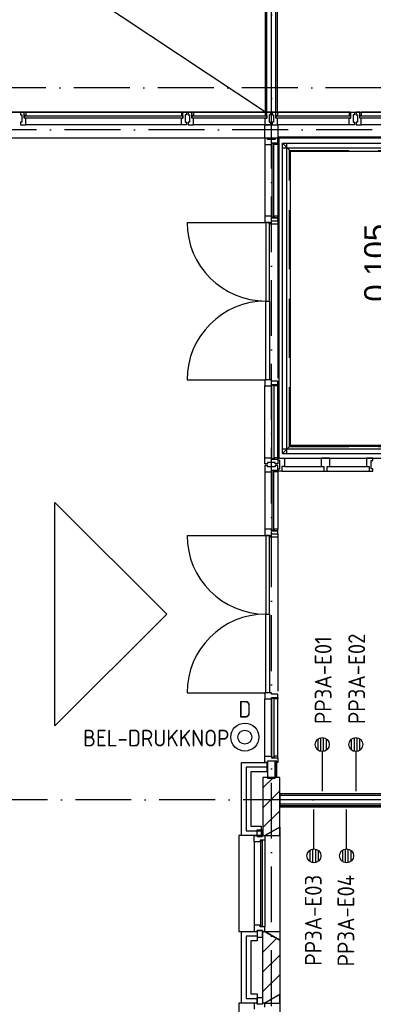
# Model space of a CAD drawing. Header units: millimetres. Extents: x 90707 to 450385, y -1262 to 949019.
# Tile 8 of 60: x 121047 to 124840, y 32210 to 42791. Entities that reach past the tile are written whole.
import ezdxf
from ezdxf.enums import TextEntityAlignment as Align

# ---------------------------------------------------------------- set-up
doc = ezdxf.new("R2010")
doc.units = ezdxf.units.MM
doc.header["$LTSCALE"] = 100
doc.linetypes.add('DASHDOT', pattern=[9, 6, -1.5, 0, -1.5])
doc.linetypes.add('HIDDEN', pattern=[9.525, 6.35, -3.175])
doc.layers.get('0').update_dxf_attribs({"linetype": 'CONTINUOUS'})
for name, color, linetype in [('AL$1----_ALGEMEEN', 7, 'CONTINUOUS'), ('AL$1----_MAATVOERING', 7, 'CONTINUOUS'), ('AL$7----_STRAMIEN', 1, 'DASHDOT'), ('AL$8----_HULPLIJNEN', 2, 'CONTINUOUS'), ('AL21----_BUITENWAND', 4, 'CONTINUOUS'), ('AL21K---_ISOLATIE', 1, 'CONTINUOUS'), ('AL22----_BINNENWAND', 7, 'CONTINUOUS'), ('AL24----_TRAPPEN', 7, 'CONTINUOUS'), ('AL28----_KONSTRUKTIE', 3, 'CONTINUOUS'), ('AL29----_BOVENBOUW', 7, 'CONTINUOUS'), ('AL31----_BUITENKOZ', 7, 'CONTINUOUS'), ('AL31----_DRAAIRICHTING', 1, 'CONTINUOUS'), ('AL32----_BINNENKOZ', 7, 'CONTINUOUS'), ('ALL-----_REFLIJNEN', 8, 'CONTINUOUS'), ('ALXAB---_PREFABBETON', 1, 'CONTINUOUS'), ('ALXOU---_GLAS', 7, 'CONTINUOUS'), ('BOUW', 8, 'CONTINUOUS'), ('EB6411--_ATTRIB', 2, 'CONTINUOUS'), ('EB6441--_ATTRIB', 2, 'CONTINUOUS'), ('EL6411--_DEURBEL', 3, 'CONTINUOUS'), ('EL6441--_DATACOM', 3, 'CONTINUOUS'), ('HEKWERKEN', 1, 'CONTINUOUS'), ('VOLGNUMMER', 7, 'CONTINUOUS')]:
    doc.layers.add(name, color=color, linetype=linetype)
doc.styles.add('1_8', font='ISO', dxfattribs={"height": 1.8})
doc.styles.add('BURO-025', font='BUROFONT.shx', dxfattribs={"height": 250})
doc.styles.get("Standard").update_dxf_attribs({"font": 'iso.shx'})

# ---------------------------------------------------------------- blocks, each defined once
blk = doc.blocks.new('ES4X2')
for p, q in [((-0.45, 1.4), (-0.45, 2.6)), ((-0.15, 1.27), (-0.15, 2.73)), ((0.15, 1.27), (0.15, 2.73)), ((0.45, 1.4), (0.45, 2.6)), ((0, 1.25), (0, -3))]:
    blk.add_line(p, q)
blk.add_circle((0, 2), 0.75)
at = {"style": '1_8', "flags": 8}
for tag, p in [('NUMMER', (1.25, 3.5)), ('CODE', (-1.25, 3.5))]:
    blk.add_attdef(tag, text='', height=1.8, rotation=90, dxfattribs=at).set_placement(p, align=Align.MIDDLE_LEFT)
blk.add_attdef('M_CODE', text='', height=1.8, dxfattribs=at).set_placement((0, 0), align=Align.MIDDLE_CENTER)
blk = doc.blocks.new('ES111410')
for radius in [1.5, 0.75]:
    blk.add_circle((0, 0), radius)
at = {"style": '1_8', "flags": 8}
for tag, p in [('NUMMER', (0, 5.5)), ('CODE', (0, 3))]:
    blk.add_attdef(tag, text='', height=1.8, dxfattribs=at).set_placement(p, align=Align.MIDDLE)
blk.add_attdef('M_CODE', text='', height=1.8, dxfattribs=at).set_placement((0, 0), align=Align.MIDDLE_CENTER)
blk = doc.blocks.new('A$Cca306792')
at = {"layer": 'AL$1----_ALGEMEEN', "color": 8}
for p, q in [((32566, 43059), (15105, 54657)), ((32566, 54657), (32566, 43059)), ((32566, 43059), (15105, 43063))]:
    blk.add_line(p, q, dxfattribs=at)
at = {"layer": 'AL$1----_MAATVOERING', "color": 8}
for p, q in [((39508, 42790), (32708, 42790)), ((32708, 42790), (32708, 39340)), ((32708, 39340), (39508, 39340))]:
    blk.add_line(p, q, dxfattribs=at)
at = {"layer": 'AL$7----_STRAMIEN', "color": 1}
for points in [[(32628, 5550), (32628, 78659)], [(135522, 43320), (3452, 43320)], [(146222, 42870), (2867, 42870)], [(101068, 35670), (52728, 35670), (28083, 35670)]]:
    blk.add_lwpolyline(points, dxfattribs=at)
at = {"layer": 'AL$8----_HULPLIJNEN', "color": 8}
for p, q in [((28917, 43060), (66118, 43060)), ((32718, 35595), (39980, 35595)), ((32718, 35377), (32558, 35285)), ((32718, 35285), (32718, 35377)), ((32558, 35285), (32718, 35285)), ((32558, 34255), (32718, 34255)), ((32718, 34162), (32558, 34255)), ((32718, 34255), (32718, 34162)), ((32718, 33577), (32558, 33485)), ((32718, 33485), (32718, 33577)), ((32558, 33485), (32718, 33485))]:
    blk.add_line(p, q, dxfattribs=at)
at = {"layer": 'AL21----_BUITENWAND', "color": 8}
for p, q in [((35328, 42780), (6888, 42780)), ((32308, 35285), (32308, 36070)), ((32308, 36070), (32578, 36070)), ((32578, 36070), (32578, 35970)), ((32578, 35970), (32408, 35970)), ((32408, 35970), (32408, 35385)), ((32408, 35385), (32518, 35385)), ((32518, 35385), (32518, 35285)), ((32518, 35285), (32308, 35285)), ((32308, 33485), (32308, 34255)), ((32308, 34255), (32477, 34255)), ((32477, 34255), (32477, 34155)), ((32477, 34155), (32408, 34155)), ((32408, 34155), (32408, 33585)), ((32408, 33585), (32477, 33585)), ((32477, 33585), (32477, 33485)), ((32477, 33485), (32308, 33485))]:
    blk.add_line(p, q, dxfattribs=at)
at = {"layer": 'AL21K---_ISOLATIE', "color": 8, "linetype": 'Continuous'}
blk.add_line((32538, 33585), (32538, 34155), dxfattribs=at)
at = {"layer": 'AL22----_BINNENWAND', "color": 8}
for p, q in [((32566, 43059), (32566, 52119)), ((32691, 52119), (32691, 43059)), ((32691, 43059), (32566, 43059)), ((39678, 35732), (32718, 35732)), ((32718, 35732), (32718, 35607)), ((32718, 35607), (39678, 35607))]:
    blk.add_line(p, q, dxfattribs=at)
at = {"layer": 'AL22----_BINNENWAND', "color": 8, "linetype": 'Continuous'}
for p, q in [((32581, 43059), (32581, 52119)), ((32676, 43059), (32676, 52119)), ((39678, 35717), (32718, 35717)), ((39678, 35622), (32718, 35622))]:
    blk.add_line(p, q, dxfattribs=at)
at = {"layer": 'AL24----_TRAPPEN', "color": 8}
for p, q in [((32747, 42724), (37068, 42724)), ((32832, 42639), (32747, 42724)), ((32747, 42676), (37068, 42676)), ((32832, 42639), (37068, 42639)), ((32832, 39477), (35812, 39477)), ((32747, 39440), (35800, 39440)), ((32747, 39392), (35783, 39392))]:
    blk.add_line(p, q, dxfattribs=at)
at = {"layer": 'AL24----_TRAPPEN', "color": 8, "linetype": 'HIDDEN'}
for p, q in [((32823, 39467), (32823, 42648)), ((32823, 42648), (37068, 42648)), ((32823, 39467), (35743, 39467))]:
    blk.add_line(p, q, dxfattribs=at)
at = {"layer": 'AL28----_KONSTRUKTIE', "color": 8, "linetype": 'Continuous'}
for p, q in [((32718, 35910), (32538, 35910)), ((32538, 35910), (32538, 35285)), ((32718, 35377), (32718, 35910)), ((32558, 35285), (32718, 35377)), ((32538, 35285), (32558, 35285))]:
    blk.add_line(p, q, dxfattribs=at)
at = {"layer": 'AL28----_KONSTRUKTIE', "color": 8}
for p, q in [((32538, 34255), (32558, 34255)), ((32538, 33485), (32538, 34255)), ((32558, 34255), (32718, 34162)), ((32718, 34162), (32718, 33577)), ((32718, 33577), (32558, 33485)), ((32558, 33485), (32538, 33485))]:
    blk.add_line(p, q, dxfattribs=at)
at = {"layer": 'AL29----_BOVENBOUW', "color": 8}
for p, q in [((32747, 39392), (32747, 42724)), ((32795, 39392), (32795, 42724)), ((32832, 39477), (32832, 42639)), ((32832, 42639), (34428, 42639)), ((32747, 39392), (32832, 39477)), ((34428, 39477), (32832, 39477))]:
    blk.add_line(p, q, dxfattribs=at)
at = {"layer": 'AL31----_BUITENKOZ', "color": 8, "linetype": 'Continuous'}
for p, q in [((29976, 43060), (29937, 43060)), ((29937, 43060), (29937, 43054)), ((29937, 43054), (29937, 43040)), ((29937, 43040), (29937, 43040)), ((29937, 43040), (29937, 43030)), ((29937, 43030), (29951, 43030)), ((29951, 43030), (29951, 42950)), ((29976, 42993), (29976, 43060)), ((29976, 43023), (29976, 43055)), ((29976, 43055), (29981, 43055)), ((29993, 43023), (29976, 43023)), ((29993, 42993), (29976, 42993)), ((29981, 43055), (29981, 43060)), ((29981, 43060), (29993, 43060)), ((29993, 43060), (29993, 43023)), ((29993, 42940), (29993, 42993)), ((31675, 43060), (31663, 43060)), ((31663, 43060), (31663, 43023)), ((31663, 43023), (31680, 43023)), ((31663, 42940), (31663, 42993)), ((31663, 42993), (31680, 42993)), ((31675, 43055), (31675, 43060)), ((31680, 43055), (31675, 43055)), ((31680, 43060), (31719, 43060)), ((31680, 42993), (31680, 43060)), ((31680, 43023), (31680, 43055)), ((31719, 43030), (31705, 43030)), ((31705, 43030), (31705, 42950)), ((31719, 43060), (31719, 43054)), ((31719, 43054), (31719, 43040)), ((31719, 43040), (31719, 43040)), ((31719, 43040), (31719, 43030)), ((31776, 43060), (31737, 43060)), ((31737, 43060), (31737, 43054)), ((31737, 43054), (31737, 43040)), ((31737, 43040), (31737, 43040)), ((31737, 43040), (31737, 43030)), ((31737, 43030), (31751, 43030)), ((31751, 43030), (31751, 42950)), ((31776, 42993), (31776, 43060)), ((31776, 43023), (31776, 43055)), ((31776, 43055), (31781, 43055)), ((31793, 43023), (31776, 43023)), ((31793, 42993), (31776, 42993)), ((31781, 43055), (31781, 43060)), ((31781, 43060), (31793, 43060)), ((31793, 43060), (31793, 43023)), ((31793, 42940), (31793, 42993)), ((32575, 43060), (32563, 43060)), ((32563, 43060), (32563, 43023)), ((32563, 43023), (32580, 43023)), ((32563, 42940), (32563, 42993)), ((32563, 42993), (32580, 42993)), ((32575, 43055), (32575, 43060)), ((32580, 43055), (32575, 43055)), ((32580, 43060), (32619, 43060)), ((32580, 42993), (32580, 43060)), ((32580, 43023), (32580, 43055)), ((32619, 43030), (32605, 43030)), ((32605, 43030), (32605, 42950)), ((32619, 43060), (32619, 43054)), ((32619, 43054), (32619, 43040)), ((32619, 43040), (32619, 43040)), ((32619, 43040), (32619, 43030)), ((32676, 43060), (32637, 43060)), ((32637, 43060), (32637, 43054)), ((32637, 43054), (32637, 43040)), ((32637, 43040), (32637, 43040)), ((32637, 43040), (32637, 43030)), ((32637, 43030), (32651, 43030)), ((32651, 43030), (32651, 42950)), ((32676, 42993), (32676, 43060)), ((32676, 43023), (32676, 43055)), ((32676, 43055), (32681, 43055)), ((32693, 43023), (32676, 43023)), ((32693, 42993), (32676, 42993)), ((32681, 43055), (32681, 43060)), ((32681, 43060), (32693, 43060)), ((32693, 43060), (32693, 43023)), ((32693, 42940), (32693, 42993)), ((33475, 43060), (33463, 43060)), ((33463, 43060), (33463, 43023)), ((33463, 43023), (33480, 43023)), ((33463, 42940), (33463, 42993)), ((33463, 42993), (33480, 42993)), ((33475, 43055), (33475, 43060)), ((33480, 43055), (33475, 43055)), ((33480, 43060), (33519, 43060)), ((33480, 42993), (33480, 43060)), ((33480, 43023), (33480, 43055)), ((33519, 43030), (33505, 43030)), ((33505, 43030), (33505, 42950)), ((33519, 43060), (33519, 43054)), ((33519, 43054), (33519, 43040)), ((33519, 43040), (33519, 43040)), ((33519, 43040), (33519, 43030)), ((33576, 43060), (33537, 43060)), ((33537, 43060), (33537, 43054)), ((33537, 43054), (33537, 43040)), ((33537, 43040), (33537, 43040)), ((33537, 43040), (33537, 43030)), ((33537, 43030), (33551, 43030)), ((33551, 43030), (33551, 42950)), ((33576, 42993), (33576, 43060)), ((33576, 43023), (33576, 43055)), ((33576, 43055), (33581, 43055)), ((33593, 43023), (33576, 43023)), ((33593, 42993), (33576, 42993)), ((33581, 43055), (33581, 43060)), ((33581, 43060), (33593, 43060)), ((33593, 43060), (33593, 43023)), ((33593, 42940), (33593, 42993)), ((29951, 42950), (29937, 42950)), ((29937, 42950), (29937, 42941)), ((29937, 42941), (29937, 42941)), ((29937, 42941), (29937, 42927)), ((29937, 42927), (29937, 42921)), ((29937, 42921), (29956, 42921)), ((29956, 42921), (29993, 42921)), ((29993, 42932), (29993, 42940)), ((29993, 42928), (29993, 42932)), ((29993, 42921), (29993, 42928)), ((31663, 42932), (31663, 42940)), ((31663, 42928), (31663, 42932)), ((31663, 42921), (31663, 42928)), ((31700, 42921), (31663, 42921)), ((31719, 42921), (31700, 42921)), ((31705, 42950), (31719, 42950)), ((31719, 42950), (31719, 42940)), ((31719, 42940), (31719, 42940)), ((31719, 42940), (31719, 42927)), ((31719, 42927), (31719, 42921)), ((31751, 42950), (31737, 42950)), ((31737, 42950), (31737, 42941)), ((31737, 42941), (31737, 42941)), ((31737, 42941), (31737, 42927)), ((31737, 42927), (31737, 42921)), ((31737, 42921), (31756, 42921)), ((31756, 42921), (31793, 42921)), ((31793, 42932), (31793, 42940)), ((31793, 42928), (31793, 42932)), ((31793, 42921), (31793, 42928)), ((32563, 42932), (32563, 42940)), ((32563, 42928), (32563, 42932)), ((32563, 42921), (32563, 42928)), ((32600, 42921), (32563, 42921)), ((32619, 42921), (32600, 42921)), ((32605, 42950), (32619, 42950)), ((32619, 42950), (32619, 42941)), ((32619, 42941), (32619, 42941)), ((32619, 42941), (32619, 42927)), ((32619, 42927), (32619, 42921)), ((32651, 42950), (32637, 42950)), ((32637, 42950), (32637, 42941)), ((32637, 42941), (32637, 42941)), ((32637, 42941), (32637, 42927)), ((32637, 42927), (32637, 42921)), ((32637, 42921), (32656, 42921)), ((32656, 42921), (32693, 42921)), ((32693, 42932), (32693, 42940)), ((32693, 42928), (32693, 42932)), ((32693, 42921), (32693, 42928)), ((33463, 42932), (33463, 42940)), ((33463, 42928), (33463, 42932)), ((33463, 42921), (33463, 42928)), ((33500, 42921), (33463, 42921)), ((33519, 42921), (33500, 42921)), ((33505, 42950), (33519, 42950)), ((33519, 42950), (33519, 42941)), ((33519, 42941), (33519, 42941)), ((33519, 42941), (33519, 42927)), ((33519, 42927), (33519, 42921)), ((33551, 42950), (33537, 42950)), ((33537, 42950), (33537, 42941)), ((33537, 42941), (33537, 42941)), ((33537, 42941), (33537, 42927)), ((33537, 42927), (33537, 42921)), ((33537, 42921), (33556, 42921)), ((33556, 42921), (33593, 42921)), ((33593, 42932), (33593, 42940)), ((33593, 42928), (33593, 42932)), ((33593, 42921), (33593, 42928)), ((32444, 35218), (32444, 35285)), ((32444, 35285), (32477, 35285)), ((32477, 35285), (32477, 35275)), ((32477, 35275), (32533, 35275)), ((32558, 35235), (32507, 35235)), ((32507, 35235), (32507, 35218)), ((32533, 35275), (32533, 35285)), ((32533, 35285), (32533, 35285)), ((32533, 35285), (32558, 35285)), ((32558, 35285), (32558, 35235)), ((32558, 35235), (32558, 35235)), ((32507, 35218), (32444, 35218)), ((32444, 35218), (32444, 35218)), ((32444, 35218), (32444, 35218)), ((32444, 35218), (32444, 35218)), ((32444, 35218), (32444, 35218)), ((32532, 35230), (32511, 35230)), ((32511, 35230), (32511, 34310)), ((32532, 34310), (32532, 35230)), ((32507, 34322), (32444, 34322)), ((32444, 34322), (32444, 34322)), ((32444, 34322), (32444, 34322)), ((32444, 34322), (32444, 34322)), ((32444, 34322), (32444, 34322)), ((32444, 34322), (32444, 34255)), ((32507, 34305), (32507, 34322)), ((32558, 34305), (32507, 34305)), ((32511, 34310), (32532, 34310)), ((32558, 34305), (32558, 34305)), ((32558, 34255), (32558, 34305)), ((32444, 34255), (32477, 34255)), ((32477, 34255), (32477, 34265)), ((32477, 34265), (32533, 34265)), ((32533, 34265), (32533, 34255)), ((32533, 34255), (32533, 34255)), ((32533, 34255), (32558, 34255))]:
    blk.add_line(p, q, dxfattribs=at)
at = {"layer": 'AL31----_BUITENKOZ', "color": 8}
for p, q in [((31663, 43060), (29993, 43060)), ((32563, 43060), (31793, 43060)), ((33463, 43060), (32693, 43060)), ((35263, 43060), (33593, 43060)), ((31663, 42921), (29993, 42921)), ((32563, 42921), (31793, 42921)), ((32558, 42780), (32558, 42921)), ((32558, 42921), (32697, 42921)), ((33463, 42921), (32693, 42921)), ((32697, 42921), (32697, 42780)), ((35263, 42921), (33593, 42921)), ((32588, 42780), (32558, 42780)), ((32558, 42780), (32558, 42713)), ((32697, 42780), (32558, 42780)), ((32588, 42766), (32588, 42780)), ((32668, 42766), (32588, 42766)), ((32697, 42780), (32668, 42780)), ((32668, 42780), (32668, 42766)), ((32697, 42730), (32697, 42780)), ((32558, 42713), (32558, 41941)), ((32558, 42713), (32630, 42713)), ((32630, 42713), (32630, 42730)), ((32630, 42730), (32659, 42730)), ((32630, 42713), (32630, 42730)), ((32630, 42730), (32697, 42730)), ((32634, 42713), (32630, 42713)), ((32655, 42726), (32634, 42726)), ((32634, 42726), (32634, 42713)), ((32655, 42713), (32655, 42726)), ((32659, 42713), (32655, 42713)), ((32659, 42730), (32659, 42713)), ((32659, 42730), (32697, 42730)), ((32659, 42713), (32659, 42730)), ((32697, 42713), (32659, 42713)), ((32697, 42730), (32697, 42713)), ((32697, 42713), (32697, 41941)), ((32588, 41941), (32558, 41941)), ((32558, 41941), (32558, 41874)), ((32630, 41941), (32588, 41941)), ((32634, 41941), (32630, 41941)), ((32630, 41941), (32630, 41924)), ((32630, 41924), (32630, 41941)), ((32630, 41924), (32659, 41924)), ((32659, 41924), (32630, 41924)), ((32634, 41928), (32634, 41941)), ((32655, 41928), (32634, 41928)), ((32659, 41941), (32655, 41941)), ((32655, 41941), (32655, 41928)), ((32659, 41924), (32659, 41941)), ((32697, 41941), (32659, 41941)), ((32659, 41941), (32659, 41924)), ((32659, 41924), (32697, 41924)), ((32697, 41924), (32659, 41924)), ((32697, 41924), (32697, 41941)), ((32697, 41891), (32697, 41924)), ((32558, 41874), (32630, 41874)), ((32609, 41874), (32569, 41874)), ((32569, 41874), (32569, 41029)), ((32609, 41857), (32609, 41874)), ((32609, 41874), (32630, 41874)), ((32609, 41029), (32609, 41874)), ((32697, 41857), (32609, 41857)), ((32630, 41874), (32630, 41891)), ((32630, 41891), (32697, 41891)), ((32630, 41874), (32630, 41891)), ((32630, 41891), (32697, 41891)), ((32697, 41891), (32697, 41857)), ((32697, 41857), (32697, 40201)), ((32569, 40184), (32569, 41029)), ((32569, 41029), (32609, 41029)), ((32569, 41029), (32609, 41029)), ((32609, 41029), (32609, 40184)), ((32588, 40184), (32558, 40184)), ((32558, 40184), (32558, 40117)), ((32558, 39346), (32558, 40117)), ((32558, 40117), (32630, 40117)), ((32609, 40184), (32569, 40184)), ((32630, 40184), (32588, 40184)), ((32630, 40167), (32630, 40184)), ((32659, 40167), (32630, 40167)), ((32630, 40117), (32630, 40134)), ((32630, 40134), (32659, 40134)), ((32630, 40117), (32630, 40134)), ((32630, 40134), (32697, 40134)), ((32634, 40117), (32630, 40117)), ((32655, 40130), (32634, 40130)), ((32634, 40130), (32634, 40117)), ((32655, 40117), (32655, 40130)), ((32659, 40117), (32655, 40117)), ((32697, 40167), (32659, 40167)), ((32659, 40134), (32659, 40117)), ((32659, 40134), (32697, 40134)), ((32659, 40117), (32659, 40134)), ((32697, 40117), (32659, 40117)), ((32697, 40134), (32697, 40167)), ((32697, 40134), (32697, 40117)), ((32697, 39346), (32697, 40117)), ((32558, 39279), (32558, 39346)), ((32558, 39346), (32630, 39346)), ((32588, 39279), (32558, 39279)), ((32588, 39261), (32558, 39261)), ((32558, 39261), (32558, 39194)), ((32668, 39293), (32588, 39293)), ((32588, 39293), (32588, 39279)), ((32588, 39247), (32588, 39261)), ((32634, 39346), (32630, 39346)), ((32630, 39346), (32630, 39329)), ((32630, 39346), (32630, 39329)), ((32630, 39329), (32659, 39329)), ((32630, 39329), (32697, 39329)), ((32634, 39333), (32634, 39346)), ((32655, 39333), (32634, 39333)), ((32659, 39346), (32655, 39346)), ((32655, 39346), (32655, 39333)), ((32659, 39329), (32659, 39346)), ((32697, 39346), (32659, 39346)), ((32659, 39346), (32659, 39329)), ((32659, 39329), (32697, 39329)), ((32668, 39279), (32668, 39293)), ((32697, 39279), (32668, 39279)), ((32697, 39261), (32668, 39261)), ((32668, 39261), (32668, 39247)), ((32697, 39329), (32697, 39346)), ((32697, 39329), (32697, 39279)), ((32697, 39211), (32697, 39261)), ((32558, 39194), (32558, 38577)), ((32558, 39194), (32630, 39194)), ((32668, 39247), (32588, 39247)), ((32630, 39194), (32630, 39211)), ((32630, 39211), (32697, 39211)), ((32630, 39194), (32630, 39211)), ((32630, 39211), (32659, 39211)), ((32634, 39194), (32630, 39194)), ((32655, 39207), (32634, 39207)), ((32634, 39207), (32634, 39194)), ((32655, 39194), (32655, 39207)), ((32659, 39194), (32655, 39194)), ((32659, 39211), (32697, 39211)), ((32659, 39194), (32659, 39211)), ((32659, 39211), (32659, 39194)), ((32697, 39194), (32659, 39194)), ((32697, 39211), (32697, 39194)), ((32697, 39194), (32697, 38577)), ((32588, 38577), (32558, 38577)), ((32558, 38577), (32558, 38510)), ((32630, 38577), (32588, 38577)), ((32630, 38560), (32630, 38577)), ((32634, 38577), (32630, 38577)), ((32630, 38577), (32630, 38560)), ((32659, 38560), (32630, 38560)), ((32630, 38560), (32659, 38560)), ((32630, 38510), (32630, 38527)), ((32630, 38527), (32697, 38527)), ((32630, 38510), (32630, 38527)), ((32630, 38527), (32697, 38527)), ((32634, 38564), (32634, 38577)), ((32655, 38564), (32634, 38564)), ((32659, 38577), (32655, 38577)), ((32655, 38577), (32655, 38564)), ((32697, 38577), (32659, 38577)), ((32659, 38577), (32659, 38560)), ((32659, 38560), (32659, 38577)), ((32697, 38560), (32659, 38560)), ((32659, 38560), (32697, 38560)), ((32697, 38560), (32697, 38577)), ((32697, 38527), (32697, 38560)), ((32697, 38527), (32697, 38493)), ((32558, 38510), (32630, 38510)), ((32609, 38510), (32569, 38510)), ((32569, 38510), (32569, 37665)), ((32609, 37665), (32609, 38510)), ((32609, 38493), (32609, 38510)), ((32609, 38510), (32630, 38510)), ((32697, 38493), (32609, 38493)), ((32697, 38493), (32697, 36837)), ((32569, 36820), (32569, 37665)), ((32569, 37665), (32609, 37665)), ((32569, 37665), (32609, 37665)), ((32609, 37665), (32609, 36820)), ((32588, 36820), (32558, 36820)), ((32558, 36820), (32558, 36753)), ((32558, 36753), (32630, 36753)), ((32558, 36137), (32558, 36753)), ((32609, 36820), (32569, 36820)), ((32630, 36820), (32588, 36820)), ((32630, 36803), (32630, 36820)), ((32659, 36803), (32630, 36803)), ((32630, 36753), (32630, 36770)), ((32630, 36770), (32697, 36770)), ((32630, 36753), (32630, 36770)), ((32630, 36770), (32659, 36770)), ((32634, 36753), (32630, 36753)), ((32655, 36766), (32634, 36766)), ((32634, 36766), (32634, 36753)), ((32655, 36753), (32655, 36766)), ((32659, 36753), (32655, 36753)), ((32697, 36803), (32659, 36803)), ((32659, 36770), (32697, 36770)), ((32659, 36753), (32659, 36770)), ((32659, 36770), (32659, 36753)), ((32697, 36753), (32659, 36753)), ((32697, 36770), (32697, 36803)), ((32697, 36770), (32697, 36753)), ((32697, 36137), (32697, 36753)), ((32558, 36070), (32558, 36137)), ((32558, 36137), (32630, 36137)), ((32668, 36084), (32588, 36084)), ((32588, 36084), (32588, 35901)), ((32668, 36084), (32588, 36084)), ((32588, 36084), (32588, 36070)), ((32630, 36137), (32630, 36120)), ((32634, 36137), (32630, 36137)), ((32630, 36137), (32630, 36120)), ((32630, 36120), (32697, 36120)), ((32630, 36120), (32659, 36120)), ((32634, 36124), (32634, 36137)), ((32655, 36124), (32634, 36124)), ((32659, 36137), (32655, 36137)), ((32655, 36137), (32655, 36124)), ((32697, 36137), (32659, 36137)), ((32659, 36137), (32659, 36120)), ((32659, 36120), (32659, 36137)), ((32659, 36120), (32697, 36120)), ((32686, 36084), (32668, 36084)), ((32668, 36084), (32668, 35915)), ((32668, 35901), (32668, 36084)), ((32668, 36070), (32668, 36084)), ((32686, 35915), (32686, 36084)), ((32697, 36120), (32697, 36137)), ((32697, 36120), (32697, 36070)), ((32588, 36070), (32558, 36070)), ((32697, 36070), (32668, 36070)), ((32588, 35901), (32668, 35901)), ((32668, 35915), (32686, 35915)), ((32477, 35275), (32477, 35346)), ((32477, 35346), (32533, 35346)), ((32533, 35346), (32533, 35275)), ((32718, 35377), (32718, 34162)), ((32308, 35285), (32278, 35285)), ((32278, 35285), (32278, 34255)), ((32533, 35275), (32477, 35275)), ((32558, 35235), (32558, 34305)), ((32444, 35218), (32444, 34322)), ((32278, 34255), (32308, 34255)), ((32533, 34265), (32477, 34265)), ((32477, 34265), (32477, 34194)), ((32477, 34194), (32533, 34194)), ((32533, 34194), (32533, 34265)), ((32477, 33475), (32477, 33546)), ((32477, 33546), (32533, 33546)), ((32533, 33546), (32533, 33475)), ((32718, 33577), (32718, 32362)), ((32308, 33485), (32278, 33485)), ((32278, 33485), (32278, 32455)), ((32533, 33475), (32477, 33475))]:
    blk.add_line(p, q, dxfattribs=at)
at = {"layer": 'AL31----_DRAAIRICHTING', "color": 8}
for p, q in [((31724, 41874), (32569, 41874)), ((32569, 41874), (32569, 41029)), ((32569, 40184), (32569, 41029)), ((31724, 40184), (32569, 40184)), ((31724, 38510), (32569, 38510)), ((32569, 38510), (32569, 37665)), ((32569, 36820), (32569, 37665)), ((31724, 36820), (32569, 36820))]:
    blk.add_line(p, q, dxfattribs=at)
for centre, start, end in [((32569, 41874), 180, 270), ((32569, 40184), 90, 180), ((32569, 38510), 180, 270), ((32569, 36820), 90, 180)]:
    blk.add_arc(centre, 845, start, end, dxfattribs=at)
at = {"layer": 'AL32----_BINNENKOZ', "color": 8}
for p, q in [((32702, 39315), (32702, 39340)), ((32702, 39340), (32769, 39340)), ((32718, 39315), (32702, 39315)), ((32718, 39226), (32718, 39315)), ((32769, 39340), (33164, 39340)), ((32769, 39340), (32769, 39252)), ((33254, 39340), (33649, 39340)), ((33716, 39340), (33649, 39340)), ((33649, 39340), (33649, 39252)), ((33700, 39226), (33700, 39315)), ((33700, 39315), (33716, 39315)), ((33716, 39315), (33716, 39340)), ((32702, 39201), (32702, 39226)), ((32702, 39226), (32718, 39226)), ((32742, 39201), (32702, 39201)), ((32769, 39252), (32742, 39252)), ((32742, 39252), (32742, 39201)), ((32769, 39252), (33164, 39252)), ((33254, 39252), (33649, 39252)), ((33649, 39252), (33676, 39252)), ((33676, 39252), (33676, 39201)), ((33676, 39201), (33716, 39201)), ((33716, 39226), (33700, 39226)), ((33716, 39201), (33716, 39226)), ((30305, 38866), (31505, 37666)), ((30305, 36466), (30305, 38866)), ((31505, 37666), (30305, 36466)), ((32477, 33485), (32444, 33485)), ((32444, 33485), (32444, 33418)), ((32477, 33475), (32477, 33485)), ((32533, 33475), (32477, 33475)), ((32558, 33485), (32533, 33485)), ((32533, 33485), (32533, 33475)), ((32558, 33441), (32558, 33485))]:
    blk.add_line(p, q, dxfattribs=at)
at = {"layer": 'AL32----_BINNENKOZ', "color": 8, "linetype": 'Continuous'}
for p, q in [((33254, 39340), (33164, 39340)), ((33164, 39340), (33164, 39252)), ((33254, 39252), (33254, 39340)), ((32742, 39201), (33676, 39201)), ((33164, 39252), (33191, 39252)), ((33191, 39252), (33191, 39201)), ((33191, 39201), (33227, 39201)), ((33227, 39201), (33227, 39252)), ((33227, 39252), (33254, 39252))]:
    blk.add_line(p, q, dxfattribs=at)
at = {"layer": 'ALL-----_REFLIJNEN', "color": 8, "linetype": 'Continuous'}
for p, q in [((32628, 43059), (32628, 47074)), ((32578, 36020), (32358, 36020)), ((32358, 36020), (32358, 35335)), ((39678, 35670), (32718, 35670)), ((32358, 35335), (32518, 35335)), ((32477, 34205), (32358, 34205)), ((32358, 34205), (32358, 33535)), ((32358, 33535), (32477, 33535))]:
    blk.add_line(p, q, dxfattribs=at)
at = {"layer": 'ALXAB---_PREFABBETON', "color": 8}
for p, q in [((32538, 35797), (32651, 35910)), ((32538, 35585), (32718, 35765)), ((32538, 35372), (32718, 35552)), ((32538, 34246), (32547, 34255)), ((32538, 34033), (32686, 34181)), ((32538, 33821), (32718, 34001)), ((32538, 33609), (32718, 33789))]:
    blk.add_line(p, q, dxfattribs=at)
at = {"layer": 'ALXOU---_GLAS', "color": 8}
for p, q in [((29978, 42995), (29978, 43021)), ((29978, 43021), (31678, 43021)), ((31678, 42995), (29978, 42995)), ((31678, 43021), (31678, 42995)), ((31778, 42995), (31778, 43021)), ((31778, 43021), (32578, 43021)), ((32578, 42995), (31778, 42995)), ((32578, 43021), (32578, 42995)), ((32678, 42995), (32678, 43021)), ((32678, 43021), (33478, 43021)), ((33478, 42995), (32678, 42995)), ((33478, 43021), (33478, 42995)), ((33578, 42995), (33578, 43021)), ((33578, 43021), (35278, 43021)), ((35278, 42995), (33578, 42995)), ((32655, 42726), (32634, 42726)), ((32634, 42726), (32634, 41928)), ((32655, 41928), (32655, 42726)), ((32634, 41928), (32655, 41928)), ((32634, 40130), (32655, 40130)), ((32634, 39333), (32634, 40130)), ((32655, 40130), (32655, 39333)), ((32655, 39333), (32634, 39333)), ((32655, 39207), (32634, 39207)), ((32634, 39207), (32634, 38564)), ((32655, 38564), (32655, 39207)), ((32634, 38564), (32655, 38564)), ((32634, 36766), (32655, 36766)), ((32634, 36124), (32634, 36766)), ((32655, 36766), (32655, 36124)), ((32655, 36124), (32634, 36124))]:
    blk.add_line(p, q, dxfattribs=at)
at = {"layer": 'HEKWERKEN', "color": 8}
blk.add_line((35809, 39467), (32827, 39467), dxfattribs=at)
at = {"layer": 'BOUW', "style": 'BURO-025'}
blk.add_text('0.105', height=250, rotation=90, dxfattribs=at).set_placement((33874, 41022))
at = {"layer": 'VOLGNUMMER', "color": 252, "linetype": 'ByBlock'}
for tag, p in [('0.28', (16187, 74214)), ('0.16', (78893, 73105)), ('0.17', (62961, 72994)), ('0.29', (35887, 72529)), ('0.18', (53124, 64542)), ('0.701', (85482, 63517)), ('0.32', (36092, 63166)), ('0.30', (29366, 63128)), ('0.12', (90689, 63024)), ('0.29A', (33165, 62745)), ('0.30', (38191, 61494)), ('0.27', (17657, 61363)), ('0.19', (61479, 61433)), ('0.14', (89762, 60088)), ('0.33', (45869, 59450)), ('0.15', (73454, 57402)), ('0.25', (28058, 57013)), ('0.801', (112714, 57073)), ('0.18A', (61029, 56759)), ('0.26A', (36299, 54851)), ('0.20', (60895, 53506)), ('0.800', (90980, 50804)), ('0.25A', (73288, 48435)), ('0.300', (94483, 48257)), ('0.21', (58702, 48178)), ('0.24', (35041, 47783)), ('0.102', (87631, 47613)), ('0.26', (18559, 46119)), ('0.203', (95795, 46197)), ('0.802', (68387, 42721)), ('0.204', (95497, 42149)), ('0.07B', (66790, 38909)), ('0.702', (95327, 36513))]:
    blk.add_attdef(tag, text='', height=250, dxfattribs=at).set_placement(p, align=Align.MIDDLE_CENTER)
at = {"layer": 'VOLGNUMMER', "color": 8, "linetype": 'ByBlock'}
blk.add_attdef('0.600', text='', height=250, dxfattribs=at).set_placement((96800, 48300), align=Align.MIDDLE_CENTER)

msp = doc.modelspace()

# ---------------------------------------------------------------- block references
at = {"layer": 'EL6411--_DEURBEL'}
ref = msp.add_blockref('ES111410', (123462, 35081), dxfattribs=dict(at, xscale=100, yscale=100, zscale=100))
ref.add_attrib('CODE', 'BEL-DRUKKNOP', dxfattribs={"layer": 'EB6411--_ATTRIB', "color": 1, "height": 180, "style": '1_8', "flags": 8}).set_placement((122512, 35071), align=Align.MIDDLE)
ref.add_attrib('NUMMER', 'D', dxfattribs={"layer": 'EB6411--_ATTRIB', "color": 1, "height": 180, "style": '1_8', "flags": 8}).set_placement((123462, 35381), align=Align.MIDDLE)
at = {"layer": 'EL6441--_DATACOM'}
msp.add_blockref('A$Cca306792', (91118, -1262), dxfattribs=at)
ref = msp.add_blockref('ES4X2', (124292, 34801), dxfattribs=dict(at, xscale=100, yscale=100, zscale=100))
ref.add_attrib('CODE', 'PP3A-E01', dxfattribs={"layer": 'EB6441--_ATTRIB', "color": 1, "height": 180, "rotation": 90, "style": '1_8', "flags": 8}).set_placement((124302, 35221), align=Align.MIDDLE_LEFT)
ref = msp.add_blockref('ES4X2', (124652, 34801), dxfattribs=dict(at, xscale=100, yscale=100, zscale=100))
ref.add_attrib('CODE', 'PP3A-E02', dxfattribs={"layer": 'EB6441--_ATTRIB', "color": 1, "height": 180, "rotation": 90, "style": '1_8', "flags": 8}).set_placement((124662, 35221), align=Align.MIDDLE_LEFT)
ref = msp.add_blockref('ES4X2', (124203, 34005), dxfattribs=dict(at, xscale=100, yscale=100, zscale=100, rotation=180))
ref.add_attrib('CODE', 'PP3A-E03', dxfattribs={"layer": 'EB6441--_ATTRIB', "color": 1, "height": 180, "rotation": 90, "style": '1_8', "flags": 8}).set_placement((124196, 33601), align=Align.MIDDLE_RIGHT)
ref = msp.add_blockref('ES4X2', (124553, 34005), dxfattribs=dict(at, xscale=100, yscale=100, zscale=100, rotation=180))
ref.add_attrib('CODE', 'PP3A-E04', dxfattribs={"layer": 'EB6441--_ATTRIB', "color": 1, "height": 180, "rotation": 90, "style": '1_8', "flags": 8}).set_placement((124546, 33601), align=Align.MIDDLE_RIGHT)

doc.saveas('drawing.dxf')
